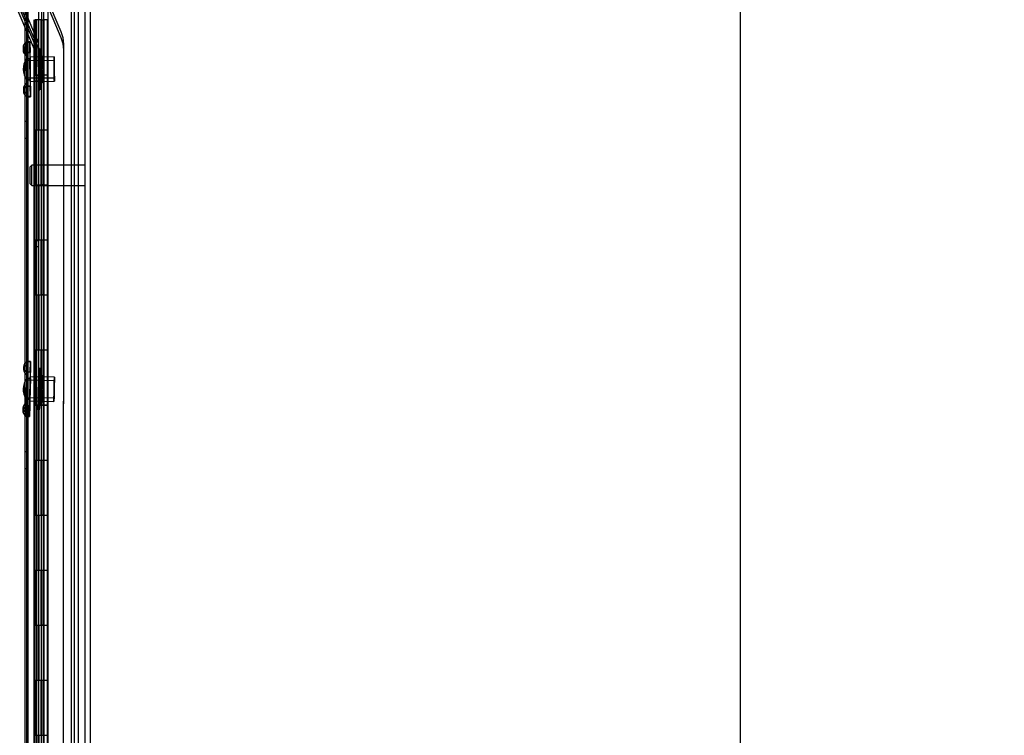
# Model space of a CAD drawing. Header units: inches. Extents: x 1 to 359, y -2 to 239.
# Tile 34 of 82: x 36 to 54, y 135 to 148. Entities that reach past the tile are written whole.
import ezdxf
from ezdxf.enums import TextEntityAlignment as Align
from ezdxf.lldxf.tags import DXFTag

# ---------------------------------------------------------------- set-up
doc = ezdxf.new("R2010")
doc.units = ezdxf.units.IN
doc.header["$MEASUREMENT"] = 0
for name, color, linetype in [('COM54746-60', 7, 'Continuous'), ('COM70220', 7, 'Continuous'), ('COM70739-9', 7, 'Continuous'), ('COM70839-3', 7, 'Continuous'), ('COM71195-6', 7, 'Continuous'), ('COM71300-1', 7, 'Continuous'), ('Default', 7, 'Continuous'), ('NTS18147', 7, 'Continuous'), ('STD26122', 7, 'Continuous'), ('WAM30038', 7, 'Continuous')]:
    doc.layers.add(name, color=color, linetype=linetype)
doc.styles.add('SEACAD_Times_New_Roman', font='times.ttf')
tags = doc.linetypes.add('HIDDEN2', pattern=[0.1875, 0.125, -0.0625]).pattern_tags.tags
tags[6:7] = [DXFTag(74, 4), DXFTag(75, 0), DXFTag(340, '0'), DXFTag(46, 0.0), DXFTag(50, 0.0), DXFTag(44, 0.0), DXFTag(45, 0.0)]
tags[4:5] = [DXFTag(74, 4), DXFTag(75, 0), DXFTag(340, '0'), DXFTag(46, 0.0), DXFTag(50, 0.0), DXFTag(44, 0.0), DXFTag(45, 0.0)]
doc.dimstyles.new('HAMMOND_(STH_-_300x200)', dxfattribs={"dimtxt": 1.5, "dimasz": 1.875, "dimexe": 0.75, "dimexo": 0.75, "dimgap": 0.375, "dimtad": 0, "dimtih": 1, "dimtoh": 1, "dimzin": 0, "dimdsep": 46, "dimtxsty": 'SEACAD_Times_New_Roman', "dimblk1": '_SE_FILLED', "dimblk2": '_SE_FILLED', "dimsah": 1, "dimcen": 0.75, "dimadec": 0, "dimazin": 0, "dimtfac": 0.8, "dimtofl": 0, "dimtmove": 0, "dimatfit": 3, "dimfxl": 1, "dimtolj": 1, "dimtzin": 0, "dimarcsym": 0})

# ---------------------------------------------------------------- blocks, each defined once
blk = doc.blocks.new('SE1')
at = {"layer": 'COM54746-60', "color": 7, "linetype": 'HIDDEN2'}
for p, q in [((35.87, 89.382), (35.87, 149.382)), ((36.056, 149.382), (36.056, 90.382)), ((36.156, 90.382), (36.156, 149.382)), ((36.711, 89.382), (36.711, 149.382)), ((35.971, 148.382), (35.971, 147.382)), ((35.976, 148.382), (35.976, 147.382)), ((35.98, 147.382), (35.98, 148.382)), ((36.117, 148.382), (35.989, 148.382)), ((35.989, 148.382), (35.989, 147.383)), ((36.051, 148.382), (36.051, 147.383)), ((36.065, 147.382), (36.065, 148.382)), ((36.106, 147.382), (36.106, 148.382)), ((36.111, 148.382), (36.111, 147.383)), ((36.117, 148.382), (36.117, 147.383)), ((36.117, 148.382), (36.161, 148.382)), ((36.223, 148.382), (36.161, 148.382)), ((36.161, 147.382), (36.161, 148.382)), ((35.971, 147.382), (35.976, 147.382)), ((35.971, 147.382), (35.971, 146.382)), ((35.989, 147.383), (35.989, 147.382)), ((35.989, 147.381), (36.117, 147.381)), ((36.02, 147.382), (36.02, 146.382)), ((36.051, 147.383), (36.051, 146.382)), ((36.065, 147.382), (36.065, 146.382)), ((36.106, 147.382), (36.106, 146.382)), ((36.111, 146.382), (36.111, 147.383)), ((36.117, 146.382), (36.117, 147.383)), ((36.161, 147.381), (36.117, 147.381)), ((36.161, 146.382), (36.161, 147.383)), ((36.161, 147.381), (36.223, 147.381)), ((35.87, 146.534), (35.808, 146.534)), ((35.971, 146.382), (35.971, 145.382)), ((35.971, 146.382), (35.976, 146.382)), ((35.976, 146.382), (35.976, 145.382)), ((35.98, 145.382), (35.98, 146.382)), ((35.989, 146.382), (35.989, 145.383)), ((36.051, 146.382), (36.051, 145.383)), ((36.065, 145.382), (36.065, 146.382)), ((36.106, 145.382), (36.106, 146.382)), ((36.111, 146.382), (36.111, 145.383)), ((36.117, 146.382), (36.117, 145.383)), ((36.161, 145.382), (36.161, 146.382)), ((35.808, 146.23), (35.87, 146.23)), ((35.971, 145.382), (35.976, 145.382)), ((35.971, 145.382), (35.971, 144.382)), ((35.989, 145.383), (35.989, 145.382)), ((35.989, 145.381), (36.117, 145.381)), ((36.02, 145.382), (36.02, 144.382)), ((36.051, 145.383), (36.051, 144.382)), ((36.065, 145.382), (36.065, 144.382)), ((36.106, 145.382), (36.106, 144.382)), ((36.111, 144.382), (36.111, 145.383)), ((36.117, 144.382), (36.117, 145.383)), ((36.161, 145.381), (36.117, 145.381)), ((36.161, 144.382), (36.161, 145.383)), ((36.161, 145.381), (36.223, 145.381)), ((35.971, 144.382), (35.971, 143.382)), ((35.971, 144.382), (35.976, 144.382)), ((35.976, 144.382), (35.976, 143.382)), ((35.98, 143.382), (35.98, 144.382)), ((35.989, 144.382), (35.989, 143.383)), ((36.051, 144.382), (36.051, 143.383)), ((36.065, 143.382), (36.065, 144.382)), ((36.106, 143.382), (36.106, 144.382)), ((36.111, 144.382), (36.111, 143.383)), ((36.117, 144.382), (36.117, 143.383)), ((36.161, 143.382), (36.161, 144.382)), ((35.971, 143.382), (35.976, 143.382)), ((35.971, 143.382), (35.971, 142.382)), ((35.989, 143.383), (35.989, 143.382)), ((35.989, 143.381), (36.117, 143.381)), ((36.02, 143.382), (36.02, 142.382)), ((36.051, 143.383), (36.051, 142.382)), ((36.065, 143.382), (36.065, 142.382)), ((36.106, 143.382), (36.106, 142.382)), ((36.111, 142.382), (36.111, 143.383)), ((36.117, 142.382), (36.117, 143.383)), ((36.161, 143.381), (36.117, 143.381)), ((36.161, 142.382), (36.161, 143.383)), ((36.161, 143.381), (36.223, 143.381)), ((35.971, 142.382), (35.971, 141.382)), ((35.971, 142.382), (35.976, 142.382)), ((35.976, 142.382), (35.976, 141.382)), ((35.98, 141.382), (35.98, 142.382)), ((35.989, 142.382), (35.989, 141.383)), ((36.051, 142.382), (36.051, 141.383)), ((36.065, 141.382), (36.065, 142.382)), ((36.106, 141.382), (36.106, 142.382)), ((36.111, 142.382), (36.111, 141.383)), ((36.117, 142.382), (36.117, 141.383)), ((36.161, 141.382), (36.161, 142.382)), ((35.971, 141.382), (35.976, 141.382)), ((35.971, 141.382), (35.971, 140.382)), ((35.989, 141.383), (35.989, 141.382)), ((35.989, 141.381), (36.117, 141.381)), ((36.02, 141.382), (36.02, 140.382)), ((36.051, 141.383), (36.051, 140.382)), ((36.065, 141.382), (36.065, 140.382)), ((36.106, 141.382), (36.106, 140.382)), ((36.111, 140.382), (36.111, 141.383)), ((36.117, 140.382), (36.117, 141.383)), ((36.161, 141.381), (36.117, 141.381)), ((36.161, 140.382), (36.161, 141.383)), ((36.161, 141.381), (36.223, 141.381)), ((35.87, 140.534), (35.808, 140.534)), ((35.971, 140.382), (35.971, 139.382)), ((35.971, 140.382), (35.976, 140.382)), ((35.976, 140.382), (35.976, 139.382)), ((35.98, 139.382), (35.98, 140.382)), ((35.989, 140.382), (35.989, 139.383)), ((36.051, 140.382), (36.051, 139.383)), ((36.065, 139.382), (36.065, 140.382)), ((36.106, 139.382), (36.106, 140.382)), ((36.111, 140.382), (36.111, 139.383)), ((36.117, 140.382), (36.117, 139.383)), ((36.161, 139.382), (36.161, 140.382)), ((35.808, 140.23), (35.87, 140.23)), ((35.971, 139.382), (35.976, 139.382)), ((35.971, 139.382), (35.971, 138.382)), ((35.989, 139.383), (35.989, 139.382)), ((35.989, 139.381), (36.117, 139.381)), ((36.02, 139.382), (36.02, 138.382)), ((36.051, 139.383), (36.051, 138.382)), ((36.065, 139.382), (36.065, 138.382)), ((36.106, 139.382), (36.106, 138.382)), ((36.111, 138.382), (36.111, 139.383)), ((36.117, 138.382), (36.117, 139.383)), ((36.161, 139.381), (36.117, 139.381)), ((36.161, 138.382), (36.161, 139.383)), ((36.161, 139.381), (36.223, 139.381)), ((35.971, 138.382), (35.971, 137.382)), ((35.971, 138.382), (35.976, 138.382)), ((35.976, 138.382), (35.976, 137.382)), ((35.98, 137.382), (35.98, 138.382)), ((35.989, 138.382), (35.989, 137.383)), ((36.051, 138.382), (36.051, 137.383)), ((36.065, 137.382), (36.065, 138.382)), ((36.106, 137.382), (36.106, 138.382)), ((36.111, 138.382), (36.111, 137.383)), ((36.117, 138.382), (36.117, 137.383)), ((36.161, 137.382), (36.161, 138.382)), ((35.971, 137.382), (35.976, 137.382)), ((35.971, 137.382), (35.971, 136.382)), ((35.989, 137.383), (35.989, 137.382)), ((35.989, 137.381), (36.117, 137.381)), ((36.02, 137.382), (36.02, 136.382)), ((36.051, 137.383), (36.051, 136.382)), ((36.065, 137.382), (36.065, 136.382)), ((36.106, 137.382), (36.106, 136.382)), ((36.111, 136.382), (36.111, 137.383)), ((36.117, 136.382), (36.117, 137.383)), ((36.161, 137.381), (36.117, 137.381)), ((36.161, 136.382), (36.161, 137.383)), ((36.161, 137.381), (36.223, 137.381)), ((35.971, 136.382), (35.971, 135.382)), ((35.971, 136.382), (35.976, 136.382)), ((35.976, 136.382), (35.976, 135.382)), ((35.98, 135.382), (35.98, 136.382)), ((35.989, 136.382), (35.989, 135.383)), ((36.051, 136.382), (36.051, 135.383)), ((36.065, 135.382), (36.065, 136.382)), ((36.106, 135.382), (36.106, 136.382)), ((36.111, 136.382), (36.111, 135.383)), ((36.117, 136.382), (36.117, 135.383)), ((36.161, 135.382), (36.161, 136.382)), ((35.971, 135.382), (35.976, 135.382)), ((35.971, 135.382), (35.971, 134.382)), ((35.989, 135.383), (35.989, 135.382)), ((36.02, 135.382), (36.02, 134.382)), ((36.051, 135.383), (36.051, 134.382)), ((36.065, 135.382), (36.065, 134.382)), ((36.106, 135.382), (36.106, 134.382)), ((36.111, 134.382), (36.111, 135.383)), ((36.117, 134.382), (36.117, 135.383)), ((36.161, 134.382), (36.161, 135.383))]:
    blk.add_line(p, q, dxfattribs=at)
at = {"layer": 'COM54746-60', "color": 7, "linetype": 'Continuous'}
for p, q in [((36.02, 147.382), (36.02, 148.382)), ((36.223, 147.382), (36.223, 148.382)), ((35.976, 146.382), (35.976, 147.382)), ((35.976, 147.382), (36.02, 147.382)), ((35.98, 147.382), (35.98, 146.382)), ((35.989, 147.383), (36.223, 147.383)), ((35.989, 147.382), (35.989, 146.382)), ((36.02, 147.382), (36.223, 147.382)), ((36.223, 146.382), (36.223, 147.383)), ((35.976, 146.382), (36.02, 146.382)), ((36.02, 146.382), (36.223, 146.382)), ((36.02, 146.382), (36.223, 146.382)), ((36.02, 145.382), (36.02, 146.382)), ((36.223, 145.382), (36.223, 146.382)), ((35.976, 144.382), (35.976, 145.382)), ((35.976, 145.382), (36.02, 145.382)), ((35.98, 145.382), (35.98, 144.382)), ((35.989, 145.383), (36.223, 145.383)), ((35.989, 145.382), (35.989, 144.382)), ((36.02, 145.382), (36.223, 145.382)), ((36.223, 144.382), (36.223, 145.383)), ((35.976, 144.382), (36.02, 144.382)), ((36.02, 144.382), (36.223, 144.382)), ((36.02, 144.382), (36.223, 144.382)), ((36.02, 143.382), (36.02, 144.382)), ((36.223, 143.382), (36.223, 144.382)), ((35.976, 142.382), (35.976, 143.382)), ((35.976, 143.382), (36.02, 143.382)), ((35.98, 143.382), (35.98, 142.382)), ((35.989, 143.383), (36.223, 143.383)), ((35.989, 143.382), (35.989, 142.382)), ((36.02, 143.382), (36.223, 143.382)), ((36.223, 142.382), (36.223, 143.383)), ((35.976, 142.382), (36.02, 142.382)), ((36.02, 142.382), (36.223, 142.382)), ((36.02, 142.382), (36.223, 142.382)), ((36.02, 141.382), (36.02, 142.382)), ((36.223, 141.382), (36.223, 142.382)), ((35.976, 140.382), (35.976, 141.382)), ((35.976, 141.382), (36.02, 141.382)), ((35.98, 141.382), (35.98, 140.382)), ((35.989, 141.383), (36.223, 141.383)), ((35.989, 141.382), (35.989, 140.382)), ((36.02, 141.382), (36.223, 141.382)), ((36.223, 140.382), (36.223, 141.383)), ((35.976, 140.382), (36.02, 140.382)), ((36.02, 140.382), (36.223, 140.382)), ((36.02, 140.382), (36.223, 140.382)), ((36.02, 139.382), (36.02, 140.382)), ((36.223, 139.382), (36.223, 140.382)), ((35.976, 138.382), (35.976, 139.382)), ((35.976, 139.382), (36.02, 139.382)), ((35.98, 139.382), (35.98, 138.382)), ((35.989, 139.383), (36.223, 139.383)), ((35.989, 139.382), (35.989, 138.382)), ((36.02, 139.382), (36.223, 139.382)), ((36.223, 138.382), (36.223, 139.383)), ((35.976, 138.382), (36.02, 138.382)), ((36.02, 138.382), (36.223, 138.382)), ((36.02, 138.382), (36.223, 138.382)), ((36.02, 137.382), (36.02, 138.382)), ((36.223, 137.382), (36.223, 138.382)), ((35.976, 136.382), (35.976, 137.382)), ((35.976, 137.382), (36.02, 137.382)), ((35.98, 137.382), (35.98, 136.382)), ((35.989, 137.383), (36.223, 137.383)), ((35.989, 137.382), (35.989, 136.382)), ((36.02, 137.382), (36.223, 137.382)), ((36.223, 136.382), (36.223, 137.383)), ((35.976, 136.382), (36.02, 136.382)), ((36.02, 136.382), (36.223, 136.382)), ((36.02, 136.382), (36.223, 136.382)), ((36.02, 135.382), (36.02, 136.382)), ((36.223, 135.382), (36.223, 136.382)), ((35.976, 134.382), (35.976, 135.382)), ((35.976, 135.382), (36.02, 135.382)), ((35.98, 135.382), (35.98, 134.382)), ((35.989, 135.383), (36.223, 135.383)), ((35.989, 135.382), (35.989, 134.382)), ((36.02, 135.382), (36.223, 135.382)), ((36.223, 134.382), (36.223, 135.383))]:
    blk.add_line(p, q, dxfattribs=at)
at = {"layer": 'COM70220', "color": 7, "linetype": 'HIDDEN2'}
for p, q in [((36.65, 149.876), (36.65, 88.816)), ((36.896, 149.876), (36.896, 88.816)), ((36.898, 149.876), (36.898, 88.816)), ((36.899, 149.876), (36.899, 88.816))]:
    blk.add_line(p, q, dxfattribs=at)
at = {"layer": 'COM70739-9', "color": 7, "linetype": 'HIDDEN2'}
blk.add_line((35.838, 149.583), (35.838, 88.963), dxfattribs=at)
at = {"layer": 'COM70839-3', "color": 7, "linetype": 'HIDDEN2'}
for p, q in [((36.47, 148.053), (35.373, 150.638)), ((36.47, 148.16), (35.718, 149.93)), ((35.204, 149.782), (35.981, 147.953)), ((35.204, 149.675), (35.981, 147.846)), ((35.271, 149.81), (36.047, 147.981)), ((35.271, 149.703), (36.047, 147.874)), ((35.984, 147.939), (35.98, 120.037)), ((36.056, 147.939), (36.052, 120.037)), ((36.512, 122.297), (36.515, 147.939)), ((35.984, 147.831), (35.98, 119.929)), ((36.056, 147.831), (36.052, 119.929)), ((36.512, 122.189), (36.515, 147.831)), ((36.055, 147.37), (35.983, 147.37)), ((36.055, 147.262), (35.983, 147.262)), ((35.983, 144.37), (36.055, 144.37)), ((35.983, 144.262), (36.055, 144.262))]:
    blk.add_line(p, q, dxfattribs=at)
for centre, radius in [((35.948, 147.939), 0.567), ((35.948, 147.831), 0.567), ((35.948, 147.939), 0.036), ((35.948, 147.831), 0.036), ((35.948, 147.939), 0.108), ((35.948, 147.831), 0.108)]:
    blk.add_arc(centre, radius, 359.9934, 22.9934, dxfattribs=at)
at = {"layer": 'COM71195-6', "color": 7, "linetype": 'Continuous'}
for p, q in [((36.225, 150.553), (36.225, 88.211)), ((36.995, 150.458), (36.995, 88.306))]:
    blk.add_line(p, q, dxfattribs=at)
at = {"layer": 'COM71195-6', "color": 7, "linetype": 'HIDDEN2'}
for p, q in [((36.9, 150.458), (36.9, 88.306)), ((36.12, 88.46), (36.12, 150.023))]:
    blk.add_line(p, q, dxfattribs=at)
at = {"layer": 'COM71300-1', "color": 7, "linetype": 'Continuous'}
blk.add_line((35.808, 149.93), (35.808, 88.615), dxfattribs=at)
at = {"layer": 'COM71300-1', "color": 7, "linetype": 'HIDDEN2'}
blk.add_line((36.775, 149.93), (36.775, 88.615), dxfattribs=at)
at = {"layer": 'NTS18147', "color": 7, "linetype": 'HIDDEN2'}
for p, q in [((35.776, 147.879), (35.777, 147.825)), ((35.778, 147.881), (35.778, 147.826)), ((35.901, 147.98), (35.838, 147.979)), ((35.901, 147.975), (35.838, 147.975)), ((35.838, 147.975), (35.901, 147.975)), ((35.839, 147.92), (35.838, 147.975)), ((35.839, 147.92), (35.838, 147.975)), ((35.839, 147.731), (35.839, 147.92)), ((35.839, 147.92), (35.842, 147.731)), ((35.901, 147.975), (35.904, 147.787)), ((35.901, 147.787), (35.901, 147.975)), ((35.901, 147.787), (35.838, 147.786)), ((35.839, 147.731), (35.838, 147.786)), ((35.839, 147.668), (35.902, 147.669)), ((35.843, 147.291), (35.839, 147.668)), ((35.839, 147.668), (35.839, 147.668)), ((35.841, 147.786), (35.904, 147.787)), ((35.842, 147.731), (35.841, 147.786)), ((35.842, 147.668), (35.846, 147.291)), ((35.842, 147.668), (35.843, 147.668)), ((35.906, 147.669), (35.843, 147.668)), ((35.905, 147.291), (35.902, 147.669)), ((36.341, 147.704), (35.904, 147.7)), ((35.906, 147.669), (35.909, 147.291)), ((36.342, 147.64), (35.841, 147.636)), ((35.844, 147.323), (36.344, 147.327)), ((35.783, 147.133), (35.783, 147.079)), ((35.784, 147.132), (35.785, 147.077)), ((35.905, 147.291), (35.842, 147.291)), ((35.843, 147.291), (35.842, 147.291)), ((35.846, 147.039), (35.843, 147.227)), ((35.843, 147.227), (35.844, 147.173)), ((35.844, 147.173), (35.907, 147.173)), ((35.846, 147.291), (35.909, 147.291)), ((35.846, 147.291), (35.846, 147.291)), ((35.846, 147.227), (35.847, 147.039)), ((35.846, 147.227), (35.847, 147.173)), ((35.91, 147.173), (35.847, 147.173)), ((35.907, 147.26), (36.345, 147.264)), ((35.91, 146.985), (35.907, 147.173)), ((35.91, 147.173), (35.91, 146.985)), ((35.846, 147.039), (35.847, 146.984)), ((35.847, 147.039), (35.847, 146.984)), ((35.91, 146.985), (35.847, 146.984)), ((35.847, 146.984), (35.91, 146.985)), ((35.847, 146.979), (35.91, 146.98)), ((35.85, 142.117), (35.851, 142.171)), ((35.851, 142.171), (35.914, 142.17)), ((35.851, 142.117), (35.852, 142.171)), ((35.915, 142.174), (35.852, 142.176)), ((35.915, 142.17), (35.852, 142.171)), ((35.909, 141.981), (35.914, 142.17)), ((35.915, 142.17), (35.912, 141.981)), ((35.787, 142.077), (35.786, 142.023)), ((35.789, 142.079), (35.787, 142.024)), ((35.845, 141.928), (35.85, 142.117)), ((35.845, 141.928), (35.846, 141.982)), ((35.909, 141.981), (35.846, 141.982)), ((35.851, 142.117), (35.848, 141.928)), ((35.848, 141.928), (35.849, 141.982)), ((35.849, 141.982), (35.912, 141.981)), ((35.837, 141.487), (35.844, 141.865)), ((35.847, 141.864), (35.84, 141.487)), ((35.844, 141.865), (35.907, 141.863)), ((35.844, 141.865), (35.844, 141.865)), ((36.345, 141.823), (35.845, 141.832)), ((35.847, 141.864), (35.847, 141.864)), ((35.91, 141.863), (35.847, 141.864)), ((35.899, 141.486), (35.907, 141.863)), ((35.91, 141.863), (35.903, 141.486)), ((36.347, 141.886), (35.909, 141.895)), ((35.838, 141.424), (35.833, 141.235)), ((35.833, 141.235), (35.836, 141.424)), ((35.836, 141.424), (35.834, 141.369)), ((35.899, 141.486), (35.836, 141.487)), ((35.837, 141.487), (35.836, 141.487)), ((35.838, 141.424), (35.837, 141.369)), ((35.839, 141.519), (36.339, 141.51)), ((35.84, 141.487), (35.903, 141.486)), ((35.84, 141.487), (35.84, 141.487)), ((35.901, 141.455), (36.338, 141.446)), ((35.772, 141.331), (35.771, 141.277)), ((35.774, 141.33), (35.773, 141.275)), ((35.833, 141.235), (35.832, 141.181)), ((35.833, 141.235), (35.833, 141.181)), ((35.834, 141.369), (35.897, 141.368)), ((35.9, 141.368), (35.837, 141.369)), ((35.895, 141.179), (35.897, 141.368)), ((35.9, 141.368), (35.895, 141.179)), ((35.895, 141.179), (35.832, 141.181)), ((35.832, 141.176), (35.895, 141.175)), ((35.833, 141.181), (35.895, 141.179))]:
    blk.add_line(p, q, dxfattribs=at)
for centre, start, end in [((36.097, 147.482), 144.1357, 216.8676), ((36.097, 147.482), 144.1357, 216.8676), ((36.1, 147.482), 144.1357, 216.8676), ((36.101, 147.482), 144.1357, 216.8676), ((36.097, 141.671), 142.5183, 215.2503), ((36.096, 141.671), 142.5183, 215.2503), ((36.1, 141.671), 142.5183, 215.2503), ((36.1, 141.671), 142.5183, 215.2503)]:
    blk.add_arc(centre, 0.318, start, end, dxfattribs=at)
for centre, major_axis, ratio, start_param, end_param in [((36.094, 147.883), (0.318, 0.004), 0.499986, 2.502372, 3.771791), ((36.095, 147.828), (0.318, 0.004), 0.499986, 2.502372, 3.771791), ((36.096, 147.883), (0.318, 0.002), 0.500006, 2.511394, 3.780813), ((36.097, 147.828), (0.318, 0.002), 0.500006, 2.511394, 3.780813), ((35.843, 147.479), (0.004, -0.5), 0.003907, 3.005103, 3.27806), ((35.906, 147.48), (0.004, -0.5), 0.003907, 3.005103, 3.27806), ((35.843, 147.479), (-0.004, 0.5), 0.003907, 0.910708, 1.183665), ((35.843, 147.479), (-0.004, 0.5), 0.003907, -1.183687, -0.91073), ((35.906, 147.48), (-0.004, 0.5), 0.003907, 0.910708, 1.183665), ((35.906, 147.48), (-0.004, 0.5), 0.003907, -1.183687, -0.91073), ((36.101, 147.135), (0.318, 0.002), 0.500006, 2.511394, 3.780813), ((36.101, 147.081), (0.318, 0.002), 0.500006, 2.511394, 3.780813), ((36.103, 147.135), (0.318, 0.004), 0.499986, 2.502372, 3.771791), ((36.103, 147.081), (0.318, 0.004), 0.499986, 2.502372, 3.771791), ((35.843, 147.479), (0.004, -0.5), 0.003907, -1.183687, -0.91073), ((35.843, 147.479), (0.004, -0.5), 0.003907, 0.910708, 1.183665), ((35.906, 147.48), (0.004, -0.5), 0.003907, -1.183687, -0.91073), ((35.906, 147.48), (0.004, -0.5), 0.003907, 0.910708, 1.183665), ((35.843, 147.479), (-0.004, 0.5), 0.003907, 3.005103, 3.27806), ((35.906, 147.48), (-0.004, 0.5), 0.003907, 3.005103, 3.27806), ((36.105, 142.072), (0.318, -0.005), 0.499987, 2.502372, 3.771791), ((36.107, 142.072), (0.318, -0.007), 0.500005, 2.511394, 3.780813), ((35.842, 141.676), (-0.01, -0.5), 0.003907, 3.005104, 3.278061), ((35.905, 141.675), (-0.01, -0.5), 0.003907, 3.005104, 3.278061), ((36.104, 142.017), (0.318, -0.005), 0.499987, 2.502372, 3.771791), ((36.106, 142.017), (0.318, -0.007), 0.500005, 2.511394, 3.780813), ((35.842, 141.676), (0.01, 0.5), 0.003907, 0.910709, 1.183666), ((35.842, 141.676), (0.01, 0.5), 0.003907, -1.183686, -0.910729), ((35.905, 141.675), (0.01, 0.5), 0.003907, 0.910709, 1.183666), ((35.905, 141.675), (0.01, 0.5), 0.003907, -1.183686, -0.910729), ((36.091, 141.324), (0.318, -0.007), 0.500005, 2.511394, 3.780813), ((36.092, 141.324), (0.318, -0.005), 0.499987, 2.502372, 3.771791), ((35.842, 141.676), (-0.01, -0.5), 0.003907, -1.183686, -0.910729), ((35.842, 141.676), (-0.01, -0.5), 0.003907, 0.910709, 1.183666), ((35.905, 141.675), (-0.01, -0.5), 0.003907, -1.183686, -0.910729), ((35.905, 141.675), (-0.01, -0.5), 0.003907, 0.910709, 1.183666), ((36.089, 141.27), (0.318, -0.007), 0.500005, 2.511394, 3.780813), ((36.091, 141.27), (0.318, -0.005), 0.499987, 2.502372, 3.771791), ((35.842, 141.676), (0.01, 0.5), 0.003907, 3.005104, 3.278061), ((35.905, 141.675), (0.01, 0.5), 0.003907, 3.005104, 3.278061)]:
    blk.add_ellipse(centre, major_axis=major_axis, ratio=ratio, start_param=start_param, end_param=end_param, dxfattribs=at)
for centre, major_axis in [((35.906, 147.48), (0.002, -0.22)), ((36.343, 147.484), (0.002, -0.22)), ((35.843, 147.479), (0.001, -0.156)), ((36.343, 147.484), (0.001, -0.156)), ((35.842, 141.676), (-0.003, -0.156)), ((35.905, 141.675), (-0.004, -0.22)), ((36.342, 141.666), (-0.004, -0.22)), ((36.342, 141.666), (-0.003, -0.156))]:
    blk.add_ellipse(centre, major_axis=major_axis, ratio=0.003907, dxfattribs=at)
at = {"layer": 'STD26122', "color": 7, "linetype": 'HIDDEN2'}
for p, q in [((35.935, 145.738), (35.9, 145.703)), ((35.9, 145.703), (35.9, 145.403)), ((35.935, 145.368), (35.935, 145.738)), ((36.9, 145.738), (35.935, 145.738)), ((35.9, 145.403), (35.935, 145.368)), ((35.935, 145.368), (36.9, 145.368))]:
    blk.add_line(p, q, dxfattribs=at)
at = {"layer": 'WAM30038', "color": 7, "linetype": 'HIDDEN2'}
for p, q in [((36.076, 147.856), (36.052, 147.856)), ((36.077, 147.767), (36.053, 147.767)), ((36.053, 147.756), (36.06, 147.75)), ((36.06, 147.75), (36.053, 147.756)), ((36.082, 147.689), (36.053, 147.688)), ((36.053, 147.687), (36.06, 147.683)), ((36.084, 147.689), (36.054, 147.688)), ((36.061, 147.683), (36.054, 147.687)), ((36.06, 147.683), (36.126, 147.643)), ((36.127, 147.643), (36.061, 147.683)), ((36.141, 147.656), (36.096, 147.684)), ((36.097, 147.684), (36.143, 147.656)), ((36.141, 147.71), (36.126, 147.692)), ((36.126, 147.692), (36.142, 147.71)), ((36.06, 147.659), (36.053, 147.664)), ((36.054, 147.498), (36.061, 147.499)), ((36.055, 147.664), (36.062, 147.659)), ((36.063, 147.499), (36.056, 147.498)), ((36.126, 147.618), (36.06, 147.659)), ((36.061, 147.499), (36.127, 147.499)), ((36.097, 147.499), (36.061, 147.499)), ((36.062, 147.659), (36.127, 147.618)), ((36.128, 147.499), (36.063, 147.499)), ((36.099, 147.499), (36.063, 147.499)), ((36.096, 147.659), (36.141, 147.631)), ((36.142, 147.5), (36.097, 147.499)), ((36.143, 147.631), (36.098, 147.659)), ((36.099, 147.499), (36.144, 147.5)), ((36.126, 147.643), (36.141, 147.656)), ((36.141, 147.631), (36.126, 147.618)), ((36.143, 147.656), (36.127, 147.643)), ((36.127, 147.618), (36.143, 147.631)), ((36.127, 147.499), (36.142, 147.5)), ((36.144, 147.5), (36.128, 147.499)), ((36.062, 147.464), (36.055, 147.465)), ((36.057, 147.465), (36.064, 147.464)), ((36.127, 147.464), (36.062, 147.464)), ((36.098, 147.464), (36.062, 147.464)), ((36.063, 147.304), (36.128, 147.346)), ((36.128, 147.321), (36.063, 147.279)), ((36.064, 147.464), (36.128, 147.464)), ((36.1, 147.464), (36.064, 147.464)), ((36.129, 147.346), (36.065, 147.304)), ((36.065, 147.279), (36.129, 147.321)), ((36.098, 147.464), (36.143, 147.465)), ((36.144, 147.333), (36.099, 147.304)), ((36.144, 147.465), (36.1, 147.464)), ((36.101, 147.304), (36.145, 147.333)), ((36.143, 147.465), (36.127, 147.464)), ((36.128, 147.464), (36.144, 147.465)), ((36.128, 147.346), (36.144, 147.333)), ((36.144, 147.308), (36.128, 147.321)), ((36.145, 147.333), (36.129, 147.346)), ((36.129, 147.321), (36.146, 147.308)), ((36.056, 147.299), (36.063, 147.304)), ((36.063, 147.279), (36.057, 147.276)), ((36.057, 147.274), (36.086, 147.274)), ((36.065, 147.304), (36.058, 147.299)), ((36.058, 147.276), (36.065, 147.279)), ((36.058, 147.274), (36.088, 147.274)), ((36.058, 147.207), (36.065, 147.213)), ((36.065, 147.213), (36.058, 147.207)), ((36.058, 147.196), (36.082, 147.196)), ((36.1, 147.28), (36.144, 147.308)), ((36.146, 147.308), (36.101, 147.28)), ((36.146, 147.254), (36.129, 147.272)), ((36.129, 147.272), (36.145, 147.254)), ((36.059, 147.106), (36.083, 147.107)), ((36.084, 141.957), (36.06, 141.957)), ((36.06, 141.946), (36.067, 141.94)), ((36.067, 141.94), (36.06, 141.946)), ((36.086, 142.046), (36.062, 142.047)), ((36.088, 141.878), (36.058, 141.879)), ((36.058, 141.877), (36.065, 141.874)), ((36.064, 141.849), (36.058, 141.854)), ((36.059, 141.854), (36.066, 141.849)), ((36.089, 141.878), (36.06, 141.879)), ((36.066, 141.874), (36.06, 141.877)), ((36.129, 141.807), (36.064, 141.849)), ((36.065, 141.874), (36.129, 141.831)), ((36.131, 141.831), (36.066, 141.874)), ((36.066, 141.849), (36.13, 141.807)), ((36.146, 141.844), (36.101, 141.873)), ((36.101, 141.848), (36.145, 141.819)), ((36.146, 141.819), (36.102, 141.848)), ((36.103, 141.873), (36.147, 141.844)), ((36.129, 141.831), (36.146, 141.844)), ((36.145, 141.819), (36.129, 141.807)), ((36.13, 141.807), (36.146, 141.819)), ((36.147, 141.898), (36.131, 141.88)), ((36.131, 141.88), (36.147, 141.898)), ((36.147, 141.844), (36.131, 141.831)), ((36.06, 141.654), (36.053, 141.655)), ((36.054, 141.688), (36.061, 141.689)), ((36.063, 141.689), (36.056, 141.688)), ((36.056, 141.655), (36.062, 141.654)), ((36.126, 141.653), (36.06, 141.654)), ((36.096, 141.653), (36.06, 141.654)), ((36.061, 141.689), (36.126, 141.688)), ((36.097, 141.688), (36.061, 141.689)), ((36.062, 141.654), (36.127, 141.653)), ((36.099, 141.653), (36.062, 141.654)), ((36.128, 141.688), (36.063, 141.689)), ((36.099, 141.688), (36.063, 141.689)), ((36.096, 141.653), (36.142, 141.652)), ((36.142, 141.687), (36.097, 141.688)), ((36.099, 141.688), (36.144, 141.687)), ((36.143, 141.652), (36.099, 141.653)), ((36.126, 141.688), (36.142, 141.687)), ((36.142, 141.652), (36.126, 141.653)), ((36.127, 141.653), (36.143, 141.652)), ((36.144, 141.687), (36.128, 141.688)), ((36.05, 141.489), (36.058, 141.494)), ((36.057, 141.47), (36.05, 141.466)), ((36.05, 141.465), (36.08, 141.464)), ((36.059, 141.494), (36.052, 141.489)), ((36.052, 141.466), (36.059, 141.469)), ((36.052, 141.464), (36.081, 141.464)), ((36.123, 141.509), (36.057, 141.47)), ((36.058, 141.494), (36.124, 141.534)), ((36.125, 141.534), (36.059, 141.494)), ((36.059, 141.469), (36.124, 141.509)), ((36.093, 141.469), (36.139, 141.496)), ((36.139, 141.521), (36.094, 141.494)), ((36.095, 141.494), (36.141, 141.521)), ((36.14, 141.496), (36.095, 141.469)), ((36.139, 141.496), (36.123, 141.509)), ((36.138, 141.442), (36.123, 141.46)), ((36.123, 141.46), (36.138, 141.442)), ((36.124, 141.534), (36.139, 141.521)), ((36.124, 141.509), (36.14, 141.496)), ((36.141, 141.521), (36.125, 141.534)), ((36.048, 141.297), (36.072, 141.296)), ((36.049, 141.397), (36.056, 141.403)), ((36.049, 141.386), (36.073, 141.385)), ((36.057, 141.403), (36.05, 141.397))]:
    blk.add_line(p, q, dxfattribs=at)
for centre, radius, start, end in [((36.552, 148.272), 0.693, 226.7546, 228.8885), ((36.765, 148.513), 1.014, 227.2938, 228.7579), ((36.097, 147.481), 0.0182, 87.5716, 178.3822), ((36.096, 147.482), 0.0181, 182.378, 273.6736), ((36.099, 147.482), 0.0181, 182.393, 273.2501), ((36.581, 146.683), 0.716, 132.149, 134.2159), ((36.829, 146.413), 1.082, 132.291, 133.6627), ((36.573, 142.448), 0.693, 225.1371, 227.2711), ((36.793, 142.683), 1.014, 225.6764, 227.1405), ((36.096, 141.67), 0.0182, 85.9543, 176.7648), ((36.096, 141.671), 0.0181, 180.7607, 272.0563), ((36.098, 141.671), 0.0181, 180.7756, 271.6327), ((36.558, 140.859), 0.716, 130.5316, 132.5985), ((36.798, 140.582), 1.082, 130.6736, 132.0455)]:
    blk.add_arc(centre, radius, start, end, dxfattribs=at)
for centre, major_axis in [((36.056, 147.481), (-0.003, 0.375)), ((36.08, 147.482), (-0.003, 0.375)), ((36.055, 141.672), (0.007, 0.375)), ((36.079, 141.671), (0.007, 0.375))]:
    blk.add_ellipse(centre, major_axis=major_axis, ratio=0.003907, dxfattribs=at)
for centre, major_axis, start_param, end_param in [((36.053, 147.75), (0.0002, -0.0175), 1.935128, 4.348035), ((36.056, 147.481), (-0.002, 0.275), 0.059483, 0.725893), ((36.056, 147.481), (-0.002, 0.275), -0.725915, -0.059505), ((36.053, 147.671), (0.0002, -0.0175), 2.720526, 5.133433), ((36.055, 147.671), (0.0002, -0.0175), 1.14973, 3.562637), ((36.08, 147.482), (0.003, -0.286), 3.141581, 3.92698), ((36.08, 147.482), (-0.003, 0.286), 5.497776, 6.283174), ((36.08, 147.482), (-0.003, 0.286), 0.785387, 1.570785), ((36.08, 147.482), (0.003, -0.286), 1.570785, 2.356183), ((36.127, 147.482), (-0.002, 0.211), 0.083023, 0.702353), ((36.127, 147.482), (-0.002, 0.211), -0.702376, -0.083045), ((36.143, 147.482), (-0.002, 0.229), 0.076503, 0.708872), ((36.143, 147.482), (-0.002, 0.229), -0.708895, -0.076526), ((36.056, 147.481), (-0.002, 0.275), 0.844881, 1.511291), ((36.054, 147.481), (-0.0002, 0.0175), 0.364332, 2.777239), ((36.056, 147.481), (-0.002, 0.275), -1.511313, -0.844904), ((36.057, 147.481), (0.0002, -0.0175), 0.364332, 2.777239), ((36.127, 147.482), (-0.002, 0.211), 0.868421, 1.487751), ((36.127, 147.482), (-0.002, 0.211), -1.487774, -0.868443), ((36.143, 147.482), (-0.002, 0.229), 0.861902, 1.494271), ((36.143, 147.482), (-0.002, 0.229), -1.494293, -0.861924), ((36.056, 147.481), (0.002, -0.275), -1.511313, -0.844904), ((36.056, 147.481), (0.002, -0.275), 0.844881, 1.511291), ((36.08, 147.482), (-0.003, 0.286), 1.570785, 2.356183), ((36.08, 147.482), (0.003, -0.286), 0.785387, 1.570785), ((36.127, 147.482), (0.002, -0.211), -1.487774, -0.868443), ((36.127, 147.482), (0.002, -0.211), 0.868421, 1.487751), ((36.127, 147.482), (0.002, -0.211), -0.702376, -0.083045), ((36.127, 147.482), (0.002, -0.211), 0.083023, 0.702353), ((36.143, 147.482), (0.002, -0.229), -1.494293, -0.861924), ((36.143, 147.482), (0.002, -0.229), 0.861902, 1.494271), ((36.056, 147.292), (-0.0002, 0.0175), 1.14973, 3.562637), ((36.056, 147.481), (0.002, -0.275), -0.725915, -0.059505), ((36.058, 147.292), (-0.0002, 0.0175), 2.720526, 5.133433), ((36.056, 147.481), (0.002, -0.275), 0.059483, 0.725893), ((36.058, 147.213), (-0.0002, 0.0175), 1.935128, 4.348035), ((36.08, 147.482), (0.003, -0.286), 5.497776, 6.283174), ((36.08, 147.482), (-0.003, 0.286), 3.141581, 3.92698), ((36.143, 147.482), (0.002, -0.229), -0.708895, -0.076526), ((36.143, 147.482), (0.002, -0.229), 0.076503, 0.708872), ((36.055, 141.672), (0.005, 0.275), 0.059484, 0.725894), ((36.06, 141.94), (-0.0003, -0.0175), 1.935129, 4.348036), ((36.055, 141.672), (0.005, 0.275), -0.725914, -0.059504), ((36.079, 141.671), (-0.006, -0.286), 3.141582, 3.926981), ((36.079, 141.671), (0.006, 0.286), 5.497777, 6.283175), ((36.055, 141.672), (0.005, 0.275), 0.844882, 1.511292), ((36.055, 141.672), (0.005, 0.275), -1.511312, -0.844903), ((36.058, 141.861), (-0.0003, -0.0175), 2.720527, 5.133434), ((36.059, 141.861), (-0.0003, -0.0175), 1.149731, 3.562638), ((36.079, 141.671), (0.006, 0.286), 0.785388, 1.570786), ((36.079, 141.671), (-0.006, -0.286), 1.570786, 2.356184), ((36.127, 141.67), (0.004, 0.211), 0.868422, 1.487752), ((36.127, 141.67), (0.004, 0.211), -1.487773, -0.868442), ((36.127, 141.67), (0.004, 0.211), 0.083024, 0.702354), ((36.127, 141.67), (0.004, 0.211), -0.702375, -0.083044), ((36.143, 141.67), (0.004, 0.229), 0.861903, 1.494272), ((36.143, 141.67), (0.004, 0.229), -1.494292, -0.861923), ((36.143, 141.67), (0.004, 0.229), 0.076504, 0.708873), ((36.143, 141.67), (0.004, 0.229), -0.708894, -0.076525), ((36.055, 141.672), (-0.005, -0.275), -1.511312, -0.844903), ((36.055, 141.672), (-0.005, -0.275), 0.844882, 1.511292), ((36.054, 141.672), (0.0003, 0.0175), 0.364333, 2.77724), ((36.056, 141.672), (-0.0003, -0.0175), 0.364333, 2.77724), ((36.079, 141.671), (0.006, 0.286), 1.570786, 2.356184), ((36.079, 141.671), (-0.006, -0.286), 0.785388, 1.570786), ((36.127, 141.67), (-0.004, -0.211), -1.487773, -0.868442), ((36.127, 141.67), (-0.004, -0.211), 0.868422, 1.487752), ((36.143, 141.67), (-0.004, -0.229), -1.494292, -0.861923), ((36.143, 141.67), (-0.004, -0.229), 0.861903, 1.494272), ((36.055, 141.672), (-0.005, -0.275), -0.725914, -0.059504), ((36.05, 141.482), (0.0003, 0.0175), 1.149731, 3.562638), ((36.055, 141.672), (-0.005, -0.275), 0.059484, 0.725894), ((36.052, 141.482), (0.0003, 0.0175), 2.720527, 5.133434), ((36.079, 141.671), (-0.006, -0.286), 5.497777, 6.283175), ((36.079, 141.671), (0.006, 0.286), 3.141582, 3.926981), ((36.127, 141.67), (-0.004, -0.211), -0.702375, -0.083044), ((36.127, 141.67), (-0.004, -0.211), 0.083024, 0.702354), ((36.143, 141.67), (-0.004, -0.229), -0.708894, -0.076525), ((36.143, 141.67), (-0.004, -0.229), 0.076504, 0.708873), ((36.05, 141.403), (0.0003, 0.0175), 1.935129, 4.348036)]:
    blk.add_ellipse(centre, major_axis=major_axis, ratio=0.003907, start_param=start_param, end_param=end_param, dxfattribs=at)
for points, knots in [([(36.126, 147.692), (36.105, 147.71), (36.085, 147.728), (36.065, 147.745), (36.063, 147.747), (36.062, 147.748), (36.06, 147.75)], [0, 0, 0, 0, 0.926871, 0.926871, 0.926871, 1, 1, 1, 1]), ([(36.096, 147.684), (36.094, 147.685), (36.092, 147.686), (36.088, 147.688), (36.086, 147.688), (36.082, 147.689), (36.08, 147.689), (36.078, 147.687), (36.077, 147.686), (36.077, 147.684)], [0, 0, 0, 0, 0.25, 0.25, 0.5, 0.5, 0.75, 0.75, 1, 1, 1, 1]), ([(36.077, 147.684), (36.077, 147.682), (36.078, 147.679), (36.08, 147.674), (36.082, 147.672), (36.088, 147.665), (36.092, 147.662), (36.096, 147.659)], [0, 0, 0, 0, 0.25, 0.25, 0.5, 0.5, 1, 1, 1, 1]), ([(36.079, 147.684), (36.078, 147.686), (36.079, 147.687), (36.082, 147.689), (36.083, 147.689), (36.089, 147.688), (36.093, 147.686), (36.097, 147.684)], [0, 0, 0, 0, 0.25, 0.25, 0.5, 0.5, 1, 1, 1, 1]), ([(36.098, 147.659), (36.096, 147.66), (36.094, 147.662), (36.089, 147.665), (36.087, 147.667), (36.084, 147.672), (36.082, 147.674), (36.079, 147.679), (36.079, 147.682), (36.079, 147.684)], [0, 0, 0, 0, 0.25, 0.25, 0.5, 0.5, 0.75, 0.75, 1, 1, 1, 1]), ([(36.096, 147.75), (36.098, 147.748), (36.1, 147.746), (36.103, 147.744), (36.115, 147.733), (36.128, 147.722), (36.141, 147.71)], [0, 0, 0, 0, 0.141448, 0.141448, 0.141448, 1, 1, 1, 1]), ([(36.065, 147.213), (36.066, 147.215), (36.068, 147.216), (36.069, 147.217), (36.089, 147.235), (36.109, 147.254), (36.129, 147.272)], [0, 0, 0, 0, 0.073129, 0.073129, 0.073129, 1, 1, 1, 1]), ([(36.099, 147.304), (36.097, 147.303), (36.095, 147.301), (36.091, 147.298), (36.089, 147.296), (36.085, 147.291), (36.084, 147.289), (36.081, 147.284), (36.08, 147.281), (36.08, 147.279)], [0, 0, 0, 0, 0.25, 0.25, 0.5, 0.5, 0.75, 0.75, 1, 1, 1, 1]), ([(36.08, 147.279), (36.081, 147.277), (36.081, 147.276), (36.084, 147.274), (36.086, 147.274), (36.091, 147.275), (36.095, 147.277), (36.1, 147.28)], [0, 0, 0, 0, 0.25, 0.25, 0.5, 0.5, 1, 1, 1, 1]), ([(36.082, 147.279), (36.082, 147.281), (36.083, 147.284), (36.085, 147.289), (36.087, 147.291), (36.092, 147.298), (36.097, 147.302), (36.101, 147.304)], [0, 0, 0, 0, 0.25, 0.25, 0.5, 0.5, 1, 1, 1, 1]), ([(36.101, 147.28), (36.099, 147.278), (36.097, 147.277), (36.093, 147.275), (36.091, 147.275), (36.087, 147.274), (36.085, 147.274), (36.083, 147.276), (36.082, 147.277), (36.082, 147.279)], [0, 0, 0, 0, 0.25, 0.25, 0.5, 0.5, 0.75, 0.75, 1, 1, 1, 1]), ([(36.145, 147.254), (36.133, 147.242), (36.12, 147.231), (36.107, 147.219), (36.105, 147.217), (36.103, 147.215), (36.101, 147.213)], [0, 0, 0, 0, 0.858552, 0.858552, 0.858552, 1, 1, 1, 1]), ([(36.131, 141.88), (36.111, 141.899), (36.091, 141.917), (36.072, 141.935), (36.07, 141.937), (36.068, 141.938), (36.067, 141.94)], [0, 0, 0, 0, 0.926871, 0.926871, 0.926871, 1, 1, 1, 1]), ([(36.101, 141.873), (36.099, 141.874), (36.097, 141.875), (36.093, 141.877), (36.091, 141.878), (36.087, 141.878), (36.085, 141.878), (36.083, 141.877), (36.082, 141.875), (36.082, 141.873)], [0, 0, 0, 0, 0.25, 0.25, 0.5, 0.5, 0.75, 0.75, 1, 1, 1, 1]), ([(36.082, 141.873), (36.082, 141.871), (36.083, 141.869), (36.085, 141.864), (36.087, 141.861), (36.092, 141.855), (36.096, 141.851), (36.101, 141.848)], [0, 0, 0, 0, 0.25, 0.25, 0.5, 0.5, 1, 1, 1, 1]), ([(36.084, 141.873), (36.084, 141.875), (36.084, 141.877), (36.087, 141.878), (36.089, 141.878), (36.094, 141.878), (36.098, 141.876), (36.103, 141.873)], [0, 0, 0, 0, 0.25, 0.25, 0.5, 0.5, 1, 1, 1, 1]), ([(36.102, 141.848), (36.1, 141.849), (36.098, 141.851), (36.094, 141.855), (36.092, 141.857), (36.088, 141.861), (36.087, 141.864), (36.084, 141.869), (36.084, 141.871), (36.084, 141.873)], [0, 0, 0, 0, 0.25, 0.25, 0.5, 0.5, 0.75, 0.75, 1, 1, 1, 1]), ([(36.103, 141.939), (36.105, 141.937), (36.107, 141.935), (36.109, 141.933), (36.122, 141.922), (36.135, 141.91), (36.147, 141.898)], [0, 0, 0, 0, 0.141448, 0.141448, 0.141448, 1, 1, 1, 1]), ([(36.056, 141.403), (36.058, 141.405), (36.06, 141.406), (36.061, 141.407), (36.082, 141.425), (36.102, 141.442), (36.123, 141.46)], [0, 0, 0, 0, 0.073129, 0.073129, 0.073129, 1, 1, 1, 1]), ([(36.094, 141.494), (36.091, 141.492), (36.089, 141.491), (36.085, 141.487), (36.083, 141.485), (36.079, 141.481), (36.078, 141.479), (36.075, 141.474), (36.074, 141.471), (36.074, 141.469)], [0, 0, 0, 0, 0.25, 0.25, 0.5, 0.5, 0.75, 0.75, 1, 1, 1, 1]), ([(36.074, 141.469), (36.074, 141.467), (36.075, 141.466), (36.077, 141.464), (36.079, 141.464), (36.085, 141.464), (36.089, 141.466), (36.093, 141.469)], [0, 0, 0, 0, 0.25, 0.25, 0.5, 0.5, 1, 1, 1, 1]), ([(36.076, 141.469), (36.076, 141.471), (36.077, 141.474), (36.079, 141.479), (36.081, 141.481), (36.087, 141.487), (36.091, 141.491), (36.095, 141.494)], [0, 0, 0, 0, 0.25, 0.25, 0.5, 0.5, 1, 1, 1, 1]), ([(36.095, 141.469), (36.092, 141.467), (36.09, 141.466), (36.086, 141.465), (36.084, 141.464), (36.081, 141.464), (36.079, 141.464), (36.076, 141.466), (36.076, 141.467), (36.076, 141.469)], [0, 0, 0, 0, 0.25, 0.25, 0.5, 0.5, 0.75, 0.75, 1, 1, 1, 1]), ([(36.138, 141.442), (36.125, 141.431), (36.112, 141.419), (36.099, 141.408), (36.097, 141.406), (36.095, 141.404), (36.093, 141.403)], [0, 0, 0, 0, 0.858552, 0.858552, 0.858552, 1, 1, 1, 1])]:
    blk.add_open_spline(points, degree=3, knots=knots, dxfattribs=at)
blk = doc.blocks.new('DMBLK34')
at = {"layer": 'Default', "linetype": 'Continuous', "transparency": 16777216}
for points in [[(49.108, 148.773), (48.795, 150.648), (48.483, 148.773)], [(49.108, 89.991), (48.483, 89.991), (48.795, 88.116)]]:
    blk.add_hatch(color=7, dxfattribs=at).paths.add_polyline_path(points)
at = {"layer": 'Default', "color": 7, "linetype": 'Continuous', "transparency": 16777216}
for p, q in [((37.213, 150.648), (49.545, 150.648)), ((48.795, 150.648), (48.795, 120.657)), ((48.795, 115.857), (48.795, 88.116)), ((37.555, 88.116), (49.545, 88.116))]:
    blk.add_line(p, q, dxfattribs=at)
at = {"layer": 'Default', "color": 7, "linetype": 'Continuous', "transparency": 16777216, "style": 'SEACAD_Times_New_Roman'}
for s, p in [('62.53', (46.236, 120.132)), ('OPENNING', (43.126, 117.882))]:
    blk.add_text(s, height=1.5, dxfattribs=at).set_placement(p, align=Align.TOP_LEFT)
blk = doc.blocks.new('_SE_FILLED')
at = {"color": 0}
blk.add_line((0, 0), (-1, 0), dxfattribs=at)
blk.add_solid([(0, 0), (-1, -0.1665), (-1, 0.1665), (0, 0)], dxfattribs=at)

msp = doc.modelspace()

# ---------------------------------------------------------------- block references
at = {"layer": 'Default'}
msp.add_blockref('SE1', (0, 0), dxfattribs=at)

# ---------------------------------------------------------------- dimensions: what is measured, and where the dimension line sits
at = {"layer": 'Default', "color": 7, "linetype": 'Continuous'}
dim = msp.add_linear_dim(base=(48.795, 88.116), p1=(36.463, 150.648), p2=(36.12, 88.116), angle=90, text='\\A1;<>\\POPENNING', dimstyle='HAMMOND_(STH_-_300x200)', dxfattribs=at)
dim.commit()
dim.dimension.update_dxf_attribs({"geometry": 'DMBLK34', "text_midpoint": (48.795, 119.382), "dimtype": 160})

doc.saveas('drawing.dxf')
